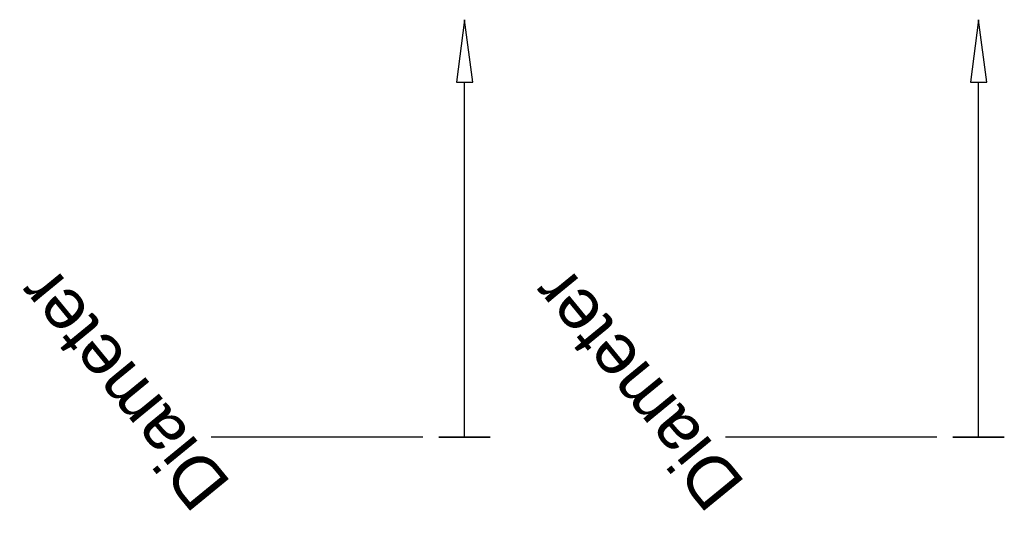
# Model space of a CAD drawing. Header units: millimetres. Extents: x -205 to 82, y -23 to 122.
import ezdxf

# ---------------------------------------------------------------- set-up
doc = ezdxf.new("R2010")
doc.units = ezdxf.units.MM
doc.styles.add('Arial', font='arial.ttf', dxfattribs={"height": 14.6304})

msp = doc.modelspace()

# ---------------------------------------------------------------- linework, layer by layer
at = {"lineweight": 30}
for p, q in [((-75, 0), (-75, 103.63)), ((75, 0), (75, 103.63)), ((-123.02, 0, 20.44), (-148.9, 0, -5.44)), ((-123.02, 0, 5.44), (-148.9, 0, -20.44)), ((-87.19, 0, 7.5), (-148.15, 0, 7.5)), ((-135.96, 0, -7.5), (-135.96, 0, 7.5)), ((-75, 0, -7.5), (-75, 0, 7.5)), ((-87.19, 0, -7.5), (-148.15, 0, -7.5)), ((-67.5, 0), (-82.5, 0)), ((26.98, 0, 20.44), (1.1, 0, -5.44)), ((26.98, 0, 5.44), (1.1, 0, -20.44)), ((62.81, 0, 7.5), (1.85, 0, 7.5)), ((62.81, 0, -7.5), (1.85, 0, -7.5)), ((14.04, 0, -7.5), (14.04, 0, 7.5))]:
    msp.add_line(p, q, dxfattribs=at)
for points in [[(-75, 121.92, 0), (-77.38, 103.63, 1.5), (-72.62, 103.63, -1.5), (-75, 121.92, 0)], [(75, 121.92, 0), (72.62, 103.63, 1.5), (77.38, 103.63, -1.5), (75, 121.92, 0)]]:
    msp.add_polyline3d(points, dxfattribs=at)
at = {"lineweight": 30, "extrusion": (0, 1, -3.22981e-15)}
for centre in [(75, 0), (-75, 0)]:
    msp.add_circle(centre, 7.5, dxfattribs=at)

# ---------------------------------------------------------------- next in the draw order: texts
at = {"lineweight": 30, "char_height": 14.63, "width": 99.2058, "attachment_point": 2, "rotation": 129.3415, "line_spacing_factor": 0.941778, "style": 'Arial', "bg_fill": 3, "box_fill_scale": 1.25, "bg_fill_color": 256, "bg_fill_true_color": 13158600, "bg_fill_transparency": 0}
for insert in [(-180.32, 9.28, 30.8), (-30.32, 9.28, 30.8)]:
    msp.add_mtext('Diameter', dxfattribs=dict(at, insert=insert))

doc.saveas('drawing.dxf')
